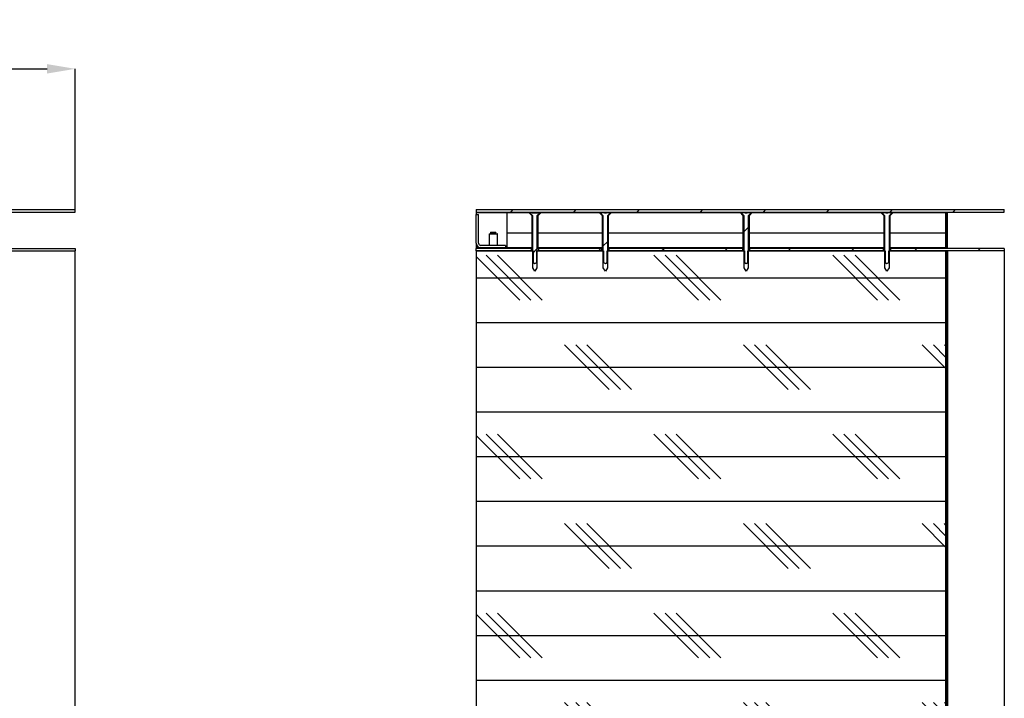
# Model space of a CAD drawing. Header units: millimetres. Extents: x 2573 to 11759, y -54 to 4251.
# Tile 5 of 7: x 8103 to 8942, y 2559 to 3137. Entities that reach past the tile are written whole.
import ezdxf

# ---------------------------------------------------------------- set-up
doc = ezdxf.new("R2010")
doc.units = ezdxf.units.MM
doc.header["$LTSCALE"] = 12
doc.header["$PDSIZE"] = -1
doc.linetypes.add('SLD-Solido', pattern=[0])
doc.layers.add('CAMPITURE', color=9, linetype='SLD-Solido')
doc.layers.add('QUOTE', color=1, linetype='SLD-Solido')
doc.styles.add('SLDTEXTSTYLE0', font='GOTHIC.TTF', dxfattribs={"width": 0.913})
doc.dimstyles.new('SLDDIMSTYLE0', dxfattribs={"dimtxt": 31.75, "dimasz": 24, "dimexe": 0, "dimexo": 0.0625, "dimgap": 7.9375, "dimtad": 1, "dimdec": 1, "dimrnd": 1e-09, "dimzin": 12, "dimdsep": 46, "dimtxsty": 'SLDTEXTSTYLE0', "dimsah": 1, "dimcen": 0.09, "dimadec": 0, "dimazin": 3, "dimtfac": 1, "dimtdec": 1, "dimtofl": 0, "dimtmove": 0, "dimatfit": 3, "dimfxl": 1, "dimfrac": 2, "dimtolj": 1, "dimtzin": 12, "dimarcsym": 0})
pattern_1 = [(45, (5919.567, 478.972), (-26.94077, 26.94077), [])]
pattern_2 = [(0, (5919.567, 478.972), (0, 38.1), []), (135, (5938.62, 459.92), (-76.2, -76.2), [53.8816, -53.8816]), (135, (5948.14, 459.92), (-76.2, -76.2), [53.8816, -53.8816]), (135, (5957.67, 459.92), (-76.2, -76.2), [53.8816, -53.8816])]
pattern_3 = [(45, (5919.57, 478.97), (-80.8223, 80.8223), []), (45, (5973.45, 478.97), (-80.8223, 80.8223), [])]

# ---------------------------------------------------------------- blocks, each defined once
blk = doc.blocks.new('_D')
at = {"layer": 'Defpoints', "color": 0, "transparency": 16777216}
for p in [(8150.66, 3095.37), (6550.66, 2975.37), (8150.66, 2975.37)]:
    blk.add_point(p, dxfattribs=at)
at = {"layer": 'QUOTE', "color": 0, "lineweight": -2, "transparency": 16777216}
for p, q in [((6550.66, 2975.43), (6550.66, 3095.37)), ((6574.66, 3095.37), (8126.66, 3095.37)), ((8150.66, 2975.43), (8150.66, 3095.37))]:
    blk.add_line(p, q, dxfattribs=at)
at = {"layer": 'QUOTE', "color": 0, "transparency": 16777216}
for points in [[(6574.66, 3099.37), (6574.66, 3091.37), (6550.66, 3095.37)], [(8126.66, 3099.37), (8126.66, 3091.37), (8150.66, 3095.37)]]:
    blk.add_solid(points, dxfattribs=at)
at = {"layer": 'QUOTE', "color": 0, "transparency": 16777216, "insert": (7348.22, 3136.66), "char_height": 31.75, "attachment_point": 2, "style": 'SLDTEXTSTYLE0'}
blk.add_mtext('\\A1;1600', dxfattribs=at)

msp = doc.modelspace()

# ---------------------------------------------------------------- hatches: boundary and pattern name
at = {"layer": 'CAMPITURE'}
h = msp.add_hatch(dxfattribs=at)
h.set_pattern_fill('ANSI31', color=256, scale=12, style=0)
h.set_pattern_definition(pattern_1)
h.paths.add_polyline_path([(8492.38, 2975.37), (8492.38, 2973.37), (8942.38, 2973.37), (8942.38, 2975.37)], flags=0)
h = msp.add_hatch(dxfattribs=at)
h.set_pattern_fill('CORK', color=256, scale=12, style=0)
h.set_pattern_definition(pattern_2)
h.paths.add_polyline_path([(8539.63, 2942.87), (8539.63, 2970.42), (8537.18, 2972.87), (8518.38, 2972.87), (8518.38, 2942.87)], flags=0)
h = msp.add_hatch(dxfattribs=at)
h.set_pattern_fill('ANSI32', color=256, scale=12, style=0)
h.set_pattern_definition(pattern_3)
h.paths.add_polyline_path([(8540.63, 2925.87), (8542.38, 2922.87), (8544.13, 2925.87), (8544.13, 2970.12), (8546.88, 2972.87), (8544.8, 2972.87), (8544.8, 2972.37), (8539.97, 2972.37), (8539.97, 2972.87), (8537.88, 2972.87), (8540.63, 2970.12)], flags=0)
h = msp.add_hatch(dxfattribs=at)
h.set_pattern_fill('CORK', color=256, scale=12, style=0)
h.set_pattern_definition(pattern_2)
h.paths.add_polyline_path([(8545.13, 2970.42), (8545.13, 2942.87), (8599.63, 2942.87), (8599.63, 2970.42), (8597.18, 2972.87), (8547.58, 2972.87)], flags=0)
h = msp.add_hatch(dxfattribs=at)
h.set_pattern_fill('ANSI32', color=256, scale=12, style=0)
h.set_pattern_definition(pattern_3)
h.paths.add_polyline_path([(8600.63, 2925.87), (8602.38, 2922.87), (8604.13, 2925.87), (8604.13, 2970.12), (8606.88, 2972.87), (8603.24, 2972.87), (8603.24, 2972.37), (8601.52, 2972.37), (8601.52, 2972.87), (8597.88, 2972.87), (8600.63, 2970.12)], flags=0)
h = msp.add_hatch(dxfattribs=at)
h.set_pattern_fill('CORK', color=256, scale=12, style=0)
h.set_pattern_definition(pattern_2)
h.paths.add_polyline_path([(8605.13, 2970.42), (8605.13, 2942.87), (8719.63, 2942.87), (8719.63, 2970.42), (8717.18, 2972.87), (8607.58, 2972.87)], flags=0)
h = msp.add_hatch(dxfattribs=at)
h.set_pattern_fill('ANSI32', color=256, scale=12, style=0)
h.set_pattern_definition(pattern_3)
h.paths.add_polyline_path([(8720.63, 2925.87), (8722.38, 2922.87), (8724.13, 2925.87), (8724.13, 2970.12), (8726.88, 2972.87), (8723.24, 2972.87), (8723.24, 2972.37), (8721.52, 2972.37), (8721.52, 2972.87), (8717.88, 2972.87), (8720.63, 2970.12)], flags=0)
h = msp.add_hatch(dxfattribs=at)
h.set_pattern_fill('CORK', color=256, scale=12, style=0)
h.set_pattern_definition(pattern_2)
h.paths.add_polyline_path([(8839.63, 2942.87), (8839.63, 2970.42), (8837.18, 2972.87), (8727.58, 2972.87), (8725.13, 2970.42), (8725.13, 2942.87)], flags=0)
h = msp.add_hatch(dxfattribs=at)
h.set_pattern_fill('CORK', color=256, scale=12, style=0)
h.set_pattern_definition(pattern_2)
h.paths.add_polyline_path([(8892.38, 2942.87), (8892.38, 2972.87), (8847.58, 2972.87), (8845.13, 2970.42), (8845.13, 2942.87)], flags=0)
h = msp.add_hatch(dxfattribs=at)
h.set_pattern_fill('ANSI31', color=256, scale=12, style=0)
h.set_pattern_definition(pattern_1)
h.paths.add_polyline_path([(8892.88, 2942.62), (8893.88, 2942.62), (8893.88, 2973.12), (8892.88, 2973.12)], flags=0)
h = msp.add_hatch(dxfattribs=at)
h.set_pattern_fill('CORK', color=256, scale=12, style=0)
h.set_pattern_definition([(3e-322, (5919.567, 478.972), (-2e-322, 38.1), []), (135, (5938.62, 459.92), (-76.2, -76.2), [53.8816, -53.8816]), (135, (5948.14, 459.92), (-76.2, -76.2), [53.8816, -53.8816]), (135, (5957.67, 459.92), (-76.2, -76.2), [53.8816, -53.8816])])
h.paths.add_polyline_path([(8508.38, 2075.37), (8508.38, 2085.37), (8512.38, 2087.77), (8516.38, 2085.37), (8516.38, 2075.37), (8540.38, 2075.37), (8540.38, 2085.37), (8544.38, 2087.77), (8548.38, 2085.37), (8548.38, 2075.37), (8576.88, 2075.37), (8576.88, 2077.37), (8627.18, 2077.37), (8627.18, 2507.87), (8657.58, 2507.87), (8657.58, 2077.37), (8759.88, 2077.37), (8759.88, 2075.37), (8821.13, 2075.37), (8821.13, 2085.37), (8825.13, 2087.77), (8829.13, 2085.37), (8829.13, 2075.37), (8853.13, 2075.37), (8853.13, 2085.37), (8857.13, 2087.77), (8861.13, 2085.37), (8861.13, 2075.37), (8892.38, 2075.37), (8892.38, 2940.37), (8843.88, 2940.37), (8843.88, 2930.37), (8842.38, 2929.47), (8840.88, 2930.37), (8840.88, 2940.37), (8723.88, 2940.37), (8723.88, 2930.37), (8722.38, 2929.47), (8720.88, 2930.37), (8720.88, 2940.37), (8603.88, 2940.37), (8603.88, 2930.37), (8602.38, 2929.47), (8600.88, 2930.37), (8600.88, 2940.37), (8543.88, 2940.37), (8543.88, 2930.37), (8542.38, 2929.47), (8540.88, 2930.37), (8540.88, 2940.37), (8492.38, 2940.37), (8492.38, 2075.37)], flags=0)
h = msp.add_hatch(dxfattribs=at)
h.set_pattern_fill('ANSI31', color=256, scale=12, style=0)
h.set_pattern_definition(pattern_1)
h.paths.add_polyline_path([(8599.13, 2940.37), (8599.13, 2942.37), (8545.63, 2942.37), (8545.63, 2940.37)], flags=0)
h = msp.add_hatch(dxfattribs=at)
h.set_pattern_fill('ANSI31', color=256, scale=12, style=0)
h.set_pattern_definition(pattern_1)
h.paths.add_polyline_path([(8719.13, 2940.37), (8719.13, 2942.37), (8605.63, 2942.37), (8605.63, 2940.37)], flags=0)
h = msp.add_hatch(dxfattribs=at)
h.set_pattern_fill('ANSI31', color=256, scale=12, style=0)
h.set_pattern_definition(pattern_1)
h.paths.add_polyline_path([(8839.13, 2940.37), (8839.13, 2942.37), (8725.63, 2942.37), (8725.63, 2940.37)], flags=0)
h = msp.add_hatch(dxfattribs=at)
h.set_pattern_fill('ANSI31', color=256, scale=12, style=0)
h.set_pattern_definition(pattern_1)
h.paths.add_polyline_path([(8942.38, 2940.37), (8942.38, 2942.37), (8845.63, 2942.37), (8845.63, 2940.37)], flags=0)
at = {"layer": 'CAMPITURE', "true_color": 0xe1a900}
h = msp.add_hatch(dxfattribs=at)
h.set_pattern_fill('ANSI31', color=42, scale=12, style=0)
h.set_pattern_definition(pattern_1)
h.paths.add_polyline_path([(8893.88, 2075.37), (8893.88, 2940.37), (8892.88, 2940.37), (8892.88, 2075.37)], flags=0)

# ---------------------------------------------------------------- linework, layer by layer
for p, q in [((6555.66, 2975.37), (8145.66, 2975.37)), ((6555.66, 2973.37), (8145.66, 2973.37)), ((8145.66, 2975.37), (8150.66, 2975.37)), ((8145.66, 2973.37), (8150.66, 2973.37)), ((8150.66, 2973.37), (8150.66, 2975.37)), ((8492.38, 2975.37), (8942.38, 2975.37)), ((8492.38, 2975.37), (8492.38, 2973.37)), ((8492.38, 2973.37), (8942.38, 2973.37)), ((8492.38, 2973.12), (8492.38, 2972.87)), ((8492.38, 2973.12), (8892.88, 2973.12)), ((8492.38, 2972.87), (8492.38, 2971.37)), ((8492.38, 2972.87), (8513.38, 2972.87)), ((8492.38, 2946.87), (8492.38, 2971.37)), ((8492.38, 2971.37), (8494.38, 2971.37)), ((8494.38, 2946.87), (8494.38, 2971.37)), ((8513.38, 2972.87), (8518.38, 2972.87)), ((8518.38, 2972.87), (8518.38, 2942.87)), ((8518.38, 2972.87), (8537.18, 2972.87)), ((8537.18, 2972.87), (8539.63, 2970.42)), ((8537.88, 2972.87), (8537.18, 2972.87)), ((8540.63, 2970.12), (8537.88, 2972.87)), ((8537.88, 2972.87), (8539.97, 2972.87)), ((8539.97, 2972.87), (8539.97, 2972.37)), ((8541.91, 2972.87), (8539.97, 2972.87)), ((8544.8, 2972.37), (8539.97, 2972.37)), ((8541.91, 2972.37), (8541.91, 2972.87)), ((8542.85, 2972.87), (8541.91, 2972.87)), ((8542.85, 2972.37), (8542.85, 2972.87)), ((8544.8, 2972.87), (8542.85, 2972.87)), ((8546.88, 2972.87), (8544.13, 2970.12)), ((8544.8, 2972.87), (8546.88, 2972.87)), ((8544.8, 2972.37), (8544.8, 2972.87)), ((8545.13, 2970.42), (8547.58, 2972.87)), ((8547.58, 2972.87), (8546.88, 2972.87)), ((8547.58, 2972.87), (8597.18, 2972.87)), ((8597.18, 2972.87), (8599.63, 2970.42)), ((8597.88, 2972.87), (8597.18, 2972.87)), ((8600.63, 2970.12), (8597.88, 2972.87)), ((8597.88, 2972.87), (8601.52, 2972.87)), ((8601.52, 2972.87), (8601.52, 2972.37)), ((8601.73, 2972.87), (8601.52, 2972.87)), ((8603.24, 2972.37), (8601.52, 2972.37)), ((8601.73, 2972.37), (8601.73, 2972.87)), ((8602.52, 2972.87), (8601.73, 2972.87)), ((8602.52, 2972.37), (8602.52, 2972.87)), ((8603.24, 2972.87), (8602.52, 2972.87)), ((8603.24, 2972.37), (8603.24, 2972.87)), ((8603.24, 2972.87), (8606.88, 2972.87)), ((8606.88, 2972.87), (8604.13, 2970.12)), ((8605.13, 2970.42), (8607.58, 2972.87)), ((8607.58, 2972.87), (8606.88, 2972.87)), ((8607.58, 2972.87), (8717.18, 2972.87)), ((8717.18, 2972.87), (8719.63, 2970.42)), ((8717.88, 2972.87), (8717.18, 2972.87)), ((8720.63, 2970.12), (8717.88, 2972.87)), ((8717.88, 2972.87), (8721.52, 2972.87)), ((8721.52, 2972.87), (8721.52, 2972.37)), ((8721.73, 2972.87), (8721.52, 2972.87)), ((8723.24, 2972.37), (8721.52, 2972.37)), ((8721.73, 2972.37), (8721.73, 2972.87)), ((8722.52, 2972.87), (8721.73, 2972.87)), ((8722.52, 2972.37), (8722.52, 2972.87)), ((8723.24, 2972.87), (8722.52, 2972.87)), ((8723.24, 2972.37), (8723.24, 2972.87)), ((8723.24, 2972.87), (8726.88, 2972.87)), ((8726.88, 2972.87), (8724.13, 2970.12)), ((8725.13, 2970.42), (8727.58, 2972.87)), ((8727.58, 2972.87), (8726.88, 2972.87)), ((8727.58, 2972.87), (8837.18, 2972.87)), ((8837.18, 2972.87), (8839.63, 2970.42)), ((8837.88, 2972.87), (8837.18, 2972.87)), ((8840.63, 2970.12), (8837.88, 2972.87)), ((8837.88, 2972.87), (8841.52, 2972.87)), ((8841.52, 2972.87), (8841.52, 2972.37)), ((8841.73, 2972.87), (8841.52, 2972.87)), ((8843.24, 2972.37), (8841.52, 2972.37)), ((8841.73, 2972.37), (8841.73, 2972.87)), ((8842.52, 2972.87), (8841.73, 2972.87)), ((8842.52, 2972.37), (8842.52, 2972.87)), ((8843.24, 2972.87), (8842.52, 2972.87)), ((8843.24, 2972.37), (8843.24, 2972.87)), ((8843.24, 2972.87), (8846.88, 2972.87)), ((8846.88, 2972.87), (8844.13, 2970.12)), ((8845.13, 2970.42), (8847.58, 2972.87)), ((8847.58, 2972.87), (8846.88, 2972.87)), ((8847.58, 2972.87), (8892.38, 2972.87)), ((8892.38, 2972.87), (8892.38, 2942.87)), ((8892.88, 2942.62), (8892.88, 2973.12)), ((8892.88, 2973.12), (8893.88, 2973.12)), ((8893.88, 2942.62), (8893.88, 2973.12)), ((8942.38, 2973.37), (8942.38, 2975.37)), ((8539.63, 2970.42), (8539.63, 2942.87)), ((8540.33, 2970.42), (8539.63, 2970.42)), ((8540.63, 2925.87), (8540.63, 2970.12)), ((8544.13, 2970.12), (8544.13, 2925.87)), ((8545.13, 2970.42), (8544.43, 2970.42)), ((8545.13, 2942.87), (8545.13, 2970.42)), ((8599.63, 2970.42), (8599.63, 2942.87)), ((8600.33, 2970.42), (8599.63, 2970.42)), ((8600.63, 2925.87), (8600.63, 2970.12)), ((8604.13, 2970.12), (8604.13, 2925.87)), ((8605.13, 2970.42), (8604.43, 2970.42)), ((8605.13, 2942.87), (8605.13, 2970.42)), ((8719.63, 2970.42), (8719.63, 2942.87)), ((8720.33, 2970.42), (8719.63, 2970.42)), ((8720.63, 2925.87), (8720.63, 2970.12)), ((8724.13, 2970.12), (8724.13, 2925.87)), ((8725.13, 2970.42), (8724.43, 2970.42)), ((8725.13, 2942.87), (8725.13, 2970.42)), ((8839.63, 2970.42), (8839.63, 2942.87)), ((8840.33, 2970.42), (8839.63, 2970.42)), ((8840.63, 2925.87), (8840.63, 2970.12)), ((8844.13, 2970.12), (8844.13, 2925.87)), ((8845.13, 2970.42), (8844.43, 2970.42)), ((8845.13, 2942.87), (8845.13, 2970.42)), ((8503.38, 2954.67), (8503.38, 2944.87)), ((8503.48, 2954.77), (8510.28, 2954.77)), ((8504.74, 2954.83), (8504.48, 2954.84)), ((8504.92, 2956.27), (8504.62, 2955.97)), ((8504.62, 2955.97), (8504.62, 2955.64)), ((8509.15, 2955.97), (8504.62, 2955.97)), ((8504.62, 2955.45), (8504.62, 2955.34)), ((8504.62, 2955.15), (8504.62, 2955.04)), ((8504.62, 2954.85), (8504.62, 2954.77)), ((8504.92, 2956.27), (8508.85, 2956.27)), ((8509.15, 2955.97), (8508.85, 2956.27)), ((8509.15, 2955.79), (8509.15, 2955.97)), ((8509.15, 2955.49), (8509.15, 2955.58)), ((8509.15, 2955.19), (8509.15, 2955.28)), ((8509.15, 2954.89), (8509.15, 2954.98)), ((8510.38, 2944.87), (8510.38, 2954.67)), ((8492.38, 2946.87), (8492.38, 2942.87)), ((6555.66, 2942.37), (8145.66, 2942.37)), ((6555.66, 2940.37), (8145.66, 2940.37)), ((8145.66, 2942.37), (8150.66, 2942.37)), ((8145.66, 2940.37), (8150.66, 2940.37)), ((8150.66, 2942.37), (8150.66, 2940.37)), ((8150.66, 2080.37), (8150.66, 2940.37)), ((8496.38, 2942.87), (8492.38, 2942.87)), ((8492.38, 2942.87), (8492.38, 2942.62)), ((8492.38, 2942.62), (8504.13, 2942.62)), ((8492.38, 2940.37), (8492.38, 2942.37)), ((8539.13, 2942.37), (8492.38, 2942.37)), ((8492.38, 2940.37), (8492.38, 2075.37)), ((8492.38, 2940.37), (8540.88, 2940.37)), ((8539.13, 2940.37), (8492.38, 2940.37)), ((8517.38, 2944.87), (8496.38, 2944.87)), ((8517.38, 2942.87), (8496.38, 2942.87)), ((8504.38, 2942.87), (8503.88, 2942.37)), ((8509.88, 2942.37), (8509.38, 2942.87)), ((8509.63, 2942.62), (8540.63, 2942.62)), ((8517.38, 2944.87), (8517.38, 2942.87)), ((8518.38, 2942.87), (8517.38, 2942.87)), ((8539.63, 2942.87), (8518.38, 2942.87)), ((8539.13, 2942.37), (8539.13, 2940.37)), ((8540.63, 2942.37), (8539.13, 2942.37)), ((8540.63, 2942.87), (8539.63, 2942.87)), ((8540.88, 2940.37), (8540.88, 2930.37)), ((8543.88, 2930.37), (8543.88, 2940.37)), ((8543.88, 2940.37), (8600.88, 2940.37)), ((8545.13, 2942.87), (8544.13, 2942.87)), ((8544.13, 2942.62), (8600.63, 2942.62)), ((8545.63, 2942.37), (8544.13, 2942.37)), ((8599.63, 2942.87), (8545.13, 2942.87)), ((8545.63, 2940.37), (8545.63, 2942.37)), ((8599.13, 2942.37), (8545.63, 2942.37)), ((8599.13, 2940.37), (8545.63, 2940.37)), ((8599.13, 2942.37), (8599.13, 2940.37)), ((8600.63, 2942.37), (8599.13, 2942.37)), ((8600.63, 2942.87), (8599.63, 2942.87)), ((8600.88, 2940.37), (8600.88, 2930.37)), ((8603.88, 2930.37), (8603.88, 2940.37)), ((8603.88, 2940.37), (8720.88, 2940.37)), ((8605.13, 2942.87), (8604.13, 2942.87)), ((8604.13, 2942.62), (8640.63, 2942.62)), ((8605.63, 2942.37), (8604.13, 2942.37)), ((8719.63, 2942.87), (8605.13, 2942.87)), ((8605.63, 2940.37), (8605.63, 2942.37)), ((8719.13, 2942.37), (8605.63, 2942.37)), ((8719.13, 2940.37), (8605.63, 2940.37)), ((8640.63, 2942.87), (8640.63, 2942.37)), ((8644.13, 2942.37), (8644.13, 2942.87)), ((8644.13, 2942.62), (8720.63, 2942.62)), ((8719.13, 2942.37), (8719.13, 2940.37)), ((8720.63, 2942.37), (8719.13, 2942.37)), ((8720.63, 2942.87), (8719.63, 2942.87)), ((8720.88, 2940.37), (8720.88, 2930.37)), ((8723.88, 2930.37), (8723.88, 2940.37)), ((8723.88, 2940.37), (8840.88, 2940.37)), ((8725.13, 2942.87), (8724.13, 2942.87)), ((8724.13, 2942.62), (8840.63, 2942.62)), ((8725.63, 2942.37), (8724.13, 2942.37)), ((8839.63, 2942.87), (8725.13, 2942.87)), ((8725.63, 2940.37), (8725.63, 2942.37)), ((8839.13, 2942.37), (8725.63, 2942.37)), ((8839.13, 2940.37), (8725.63, 2940.37)), ((8839.13, 2942.37), (8839.13, 2940.37)), ((8840.63, 2942.37), (8839.13, 2942.37)), ((8840.63, 2942.87), (8839.63, 2942.87)), ((8840.88, 2940.37), (8840.88, 2930.37)), ((8843.88, 2930.37), (8843.88, 2940.37)), ((8843.88, 2940.37), (8892.38, 2940.37)), ((8845.13, 2942.87), (8844.13, 2942.87)), ((8844.13, 2942.62), (8892.88, 2942.62)), ((8845.63, 2942.37), (8844.13, 2942.37)), ((8892.38, 2942.87), (8845.13, 2942.87)), ((8845.63, 2940.37), (8845.63, 2942.37)), ((8942.38, 2942.37), (8845.63, 2942.37)), ((8942.38, 2940.37), (8845.63, 2940.37)), ((8892.38, 2940.37), (8892.38, 2075.37)), ((8893.88, 2942.62), (8892.88, 2942.62)), ((8892.88, 2940.37), (8892.88, 2075.37)), ((8893.88, 2940.37), (8892.88, 2940.37)), ((8893.88, 2940.37), (8893.88, 2075.37)), ((8942.38, 2942.37), (8942.38, 2940.37)), ((8942.38, 2940.37), (8942.38, 2080.37)), ((8540.88, 2930.37), (8542.38, 2929.47)), ((8542.38, 2929.47), (8543.88, 2930.37)), ((8600.88, 2930.37), (8602.38, 2929.47)), ((8602.38, 2929.47), (8603.88, 2930.37)), ((8720.88, 2930.37), (8722.38, 2929.47)), ((8722.38, 2929.47), (8723.88, 2930.37)), ((8840.88, 2930.37), (8842.38, 2929.47)), ((8842.38, 2929.47), (8843.88, 2930.37)), ((8542.38, 2922.87), (8540.63, 2925.87)), ((8544.13, 2925.87), (8542.38, 2922.87)), ((8602.38, 2922.87), (8600.63, 2925.87)), ((8604.13, 2925.87), (8602.38, 2922.87)), ((8722.38, 2922.87), (8720.63, 2925.87)), ((8724.13, 2925.87), (8722.38, 2922.87)), ((8842.38, 2922.87), (8840.63, 2925.87)), ((8844.13, 2925.87), (8842.38, 2922.87))]:
    msp.add_line(p, q)
for centre, radius, start, end in [((8503.48, 2954.67), 0.1, 90, 180), ((8510.28, 2954.67), 0.1, 0, 90), ((8496.38, 2946.87), 4, 180, 270), ((8496.38, 2946.87), 2, 180, 270)]:
    msp.add_arc(centre, radius, start, end)
for points, knots in [([(8504.74, 2955.13), (8504.64, 2955.13), (8504.32, 2955.14), (8504.26, 2955.15), (8504.45, 2955.16), (8504.45, 2955.16)], [0, 0, 0, 0, 0.290366, 0.999771, 1, 1, 1, 1]), ([(8504.74, 2955.43), (8504.64, 2955.43), (8504.3, 2955.44), (8504.39, 2955.46), (8504.45, 2955.46)], [0, 0, 0, 0, 0.2904327, 1, 1, 1, 1]), ([(8504.8, 2955.66), (8504.76, 2955.63), (8504.69, 2955.57), (8504.62, 2955.5), (8504.58, 2955.47)], [0, 0, 0, 0, 0.499999, 1, 1, 1, 1]), ([(8504.8, 2955.36), (8504.76, 2955.33), (8504.69, 2955.27), (8504.62, 2955.2), (8504.58, 2955.17)], [0, 0, 0, 0, 0.499999, 1, 1, 1, 1]), ([(8504.8, 2955.06), (8504.76, 2955.03), (8504.69, 2954.97), (8504.62, 2954.9), (8504.58, 2954.87)], [0, 0, 0, 0, 0.499999, 1, 1, 1, 1]), ([(8506.91, 2955.53), (8506.9, 2955.53), (8506.68, 2955.52), (8506.27, 2955.51), (8505.72, 2955.5), (8505.25, 2955.49), (8504.89, 2955.48), (8504.66, 2955.46), (8504.63, 2955.46), (8504.62, 2955.45)], [0, 0, 0, 0, 0.012875, 0.18117, 0.343584, 0.506445, 0.674901, 0.843172, 1, 1, 1, 1]), ([(8506.91, 2955.23), (8506.9, 2955.23), (8506.68, 2955.22), (8506.27, 2955.21), (8505.72, 2955.2), (8505.25, 2955.19), (8504.89, 2955.18), (8504.66, 2955.16), (8504.63, 2955.16), (8504.62, 2955.15)], [0, 0, 0, 0, 0.0128754, 0.1811702, 0.3435841, 0.5064451, 0.6749014, 0.8431717, 1, 1, 1, 1]), ([(8506.91, 2954.93), (8506.9, 2954.93), (8506.68, 2954.92), (8506.27, 2954.91), (8505.72, 2954.9), (8505.25, 2954.89), (8504.89, 2954.88), (8504.66, 2954.86), (8504.63, 2954.86), (8504.62, 2954.85)], [0, 0, 0, 0, 0.012875, 0.18117, 0.343584, 0.506445, 0.674901, 0.843172, 1, 1, 1, 1]), ([(8504.65, 2955.47), (8504.77, 2955.48), (8505.06, 2955.49), (8506.05, 2955.51), (8507.15, 2955.53), (8508.14, 2955.55), (8508.89, 2955.57), (8509.33, 2955.59), (8509.35, 2955.6), (8509.36, 2955.6)], [0, 0, 0, 0, 0.13027, 0.313217, 0.462619, 0.608794, 0.754486, 0.890473, 1, 1, 1, 1]), ([(8504.65, 2955.17), (8504.77, 2955.18), (8505.06, 2955.19), (8506.05, 2955.21), (8507.15, 2955.23), (8508.14, 2955.25), (8508.89, 2955.27), (8509.33, 2955.29), (8509.35, 2955.3), (8509.36, 2955.3)], [0, 0, 0, 0, 0.13027, 0.313217, 0.462619, 0.608794, 0.754486, 0.890473, 1, 1, 1, 1]), ([(8504.65, 2954.87), (8504.77, 2954.88), (8505.06, 2954.89), (8506.05, 2954.91), (8507.15, 2954.93), (8508.14, 2954.95), (8508.89, 2954.97), (8509.33, 2954.99), (8509.35, 2955), (8509.36, 2955)], [0, 0, 0, 0, 0.13027, 0.313217, 0.462619, 0.608794, 0.754486, 0.890473, 1, 1, 1, 1]), ([(8504.8, 2955.66), (8504.93, 2955.67), (8505.17, 2955.68), (8505.63, 2955.69), (8505.94, 2955.7), (8505.97, 2955.7)], [0, 0, 0, 0, 0.454257, 0.930106, 1, 1, 1, 1]), ([(8504.8, 2955.36), (8504.93, 2955.37), (8505.17, 2955.38), (8505.63, 2955.39), (8505.93, 2955.4), (8505.97, 2955.4)], [0, 0, 0, 0, 0.454988, 0.931604, 1, 1, 1, 1]), ([(8504.8, 2955.06), (8504.93, 2955.07), (8505.17, 2955.08), (8505.63, 2955.09), (8505.93, 2955.1), (8505.97, 2955.1)], [0, 0, 0, 0, 0.454988, 0.931604, 1, 1, 1, 1]), ([(8507.2, 2955.72), (8507.4, 2955.73), (8507.87, 2955.74), (8508.53, 2955.75), (8509, 2955.77), (8509.2, 2955.79), (8509.14, 2955.79), (8509.13, 2955.79)], [0, 0, 0, 0, 0.177887, 0.440404, 0.713696, 0.980347, 1, 1, 1, 1]), ([(8507.2, 2955.12), (8507.4, 2955.13), (8507.87, 2955.14), (8508.53, 2955.15), (8509, 2955.17), (8509.2, 2955.19), (8509.14, 2955.19), (8509.13, 2955.19)], [0, 0, 0, 0, 0.177887, 0.440404, 0.713696, 0.980347, 1, 1, 1, 1]), ([(8507.25, 2955.43), (8507.43, 2955.43), (8507.89, 2955.44), (8508.53, 2955.45), (8509, 2955.47), (8509.2, 2955.49), (8509.14, 2955.49), (8509.13, 2955.49)], [0, 0, 0, 0, 0.1660796, 0.4323666, 0.7095844, 0.9800643, 1, 1, 1, 1]), ([(8509.38, 2955.6), (8509.34, 2955.63), (8509.26, 2955.7), (8509.18, 2955.76), (8509.15, 2955.79)], [0, 0, 0, 0, 0.50142, 1, 1, 1, 1]), ([(8509.38, 2955.3), (8509.34, 2955.33), (8509.26, 2955.4), (8509.18, 2955.46), (8509.15, 2955.49)], [0, 0, 0, 0, 0.50142, 1, 1, 1, 1]), ([(8509.38, 2955), (8509.34, 2955.03), (8509.26, 2955.1), (8509.18, 2955.16), (8509.15, 2955.19)], [0, 0, 0, 0, 0.50142, 1, 1, 1, 1]), ([(8509.3, 2954.77), (8509.28, 2954.78), (8509.23, 2954.82), (8509.18, 2954.86), (8509.15, 2954.89)], [0, 0, 0, 0, 0.226356, 1, 1, 1, 1])]:
    msp.add_open_spline(points, degree=3, knots=knots)

# ---------------------------------------------------------------- dimensions: what is measured, and where the dimension line sits
at = {"layer": 'QUOTE'}
dim = msp.add_linear_dim(base=(8150.66, 3095.37), p1=(6550.66, 2975.37), p2=(8150.66, 2975.37), dimstyle='SLDDIMSTYLE0', dxfattribs=at)
dim.commit()
dim.dimension.update_dxf_attribs({"geometry": '_D', "text_midpoint": (7348.22, 3095.37), "dimtype": 160})

doc.saveas('drawing.dxf')
